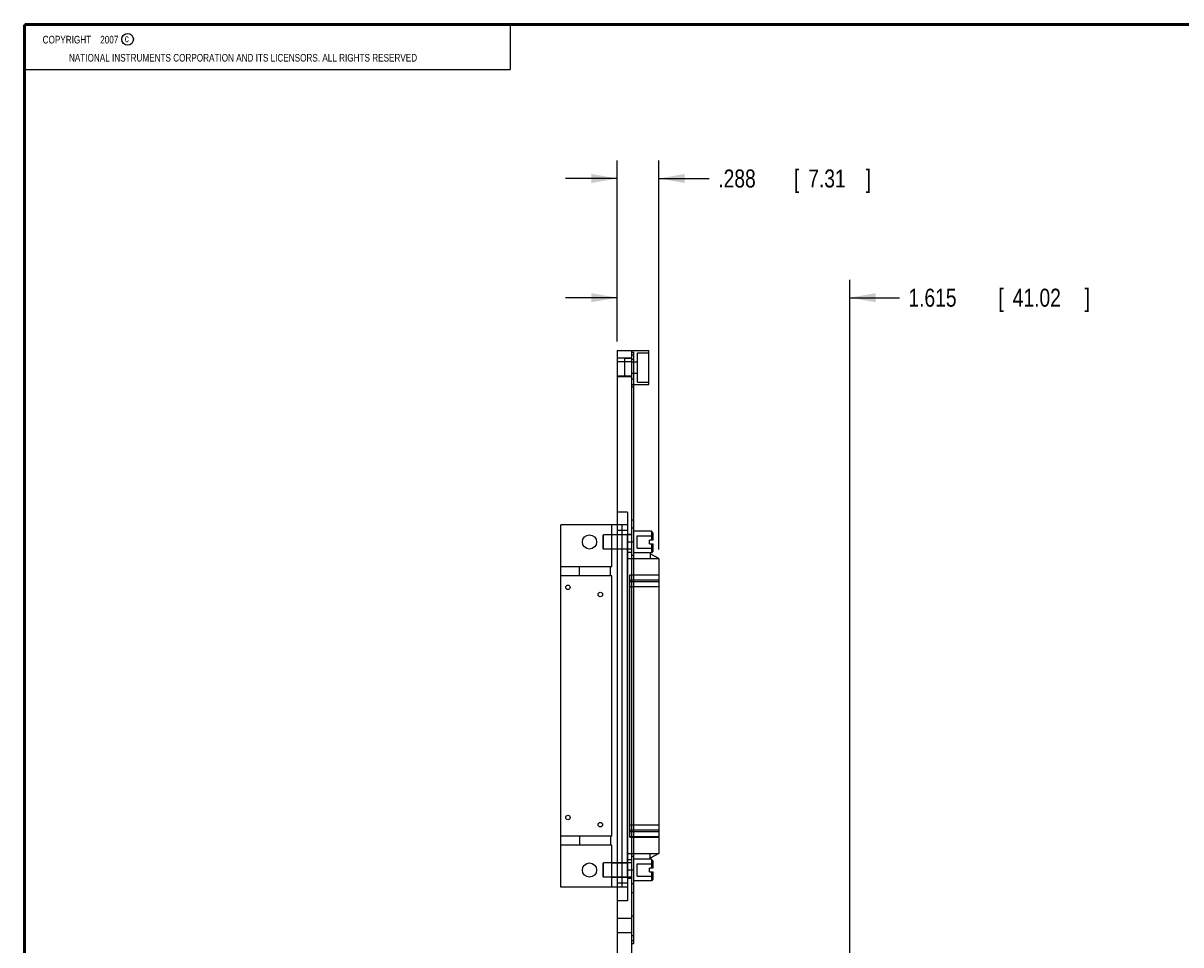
# Model space of a CAD drawing. Header units: inches. Extents: x 0.2 to 16.8, y 0.1 to 10.8.
# Tile 2 of 12: x 0.2 to 8.3, y 4.4 to 10.8. Entities that reach past the tile are written whole.
import ezdxf

# ---------------------------------------------------------------- set-up
doc = ezdxf.new("R2010")
doc.units = ezdxf.units.IN
doc.header["$LTSCALE"] = 0.935
doc.header["$MEASUREMENT"] = 0
doc.layers.get('0').update_dxf_attribs({"linetype": 'CONTINUOUS'})
doc.layers.add('DIMENSIONS', color=7, linetype='CONTINUOUS')
doc.styles.get("Standard").update_dxf_attribs({"font": 'txt', "width": 0.8})
doc.dimstyles.new('DIMSTYLE_1', dxfattribs={"dimtxt": 0.125, "dimasz": 0.18, "dimexe": 0.18, "dimexo": 0.0625, "dimgap": 0.09, "dimtad": 0, "dimtih": 1, "dimtoh": 1, "dimdec": 3, "dimzin": 4, "dimdsep": 46, "dimtxsty": 'STANDARD', "dimblk": '_FILLED', "dimblk1": '_FILLED', "dimblk2": '_FILLED', "dimcen": 0.09, "dimadec": 0, "dimazin": 0, "dimtp": 0.01, "dimtm": 0.01, "dimtfac": 1, "dimtdec": 3, "dimtofl": 0, "dimtmove": 0, "dimatfit": 3, "dimldrblk": '_FILLED', "dimfxl": 1, "dimtolj": 1, "dimtzin": 4, "dimarcsym": 0})

# ---------------------------------------------------------------- blocks, each defined once
blk = doc.blocks.new('_FILLED')
at = {"color": 0, "linetype": 'BYBLOCK'}
blk.add_solid([(0, 0), (-1, 0.174), (-1, -0.174)], dxfattribs=at)
blk = doc.blocks.new('*D3')
at = {"layer": 'DIMENSIONS', "color": 2, "linetype": 'CONTINUOUS'}
for p, q in [((4.3689, 8.5555), (4.3689, 8.9856)), ((5.9839, 4.1755), (5.9839, 8.9856)), ((4.3689, 8.8606), (4.0089, 8.8606)), ((5.9839, 8.8606), (6.3295, 8.8606))]:
    blk.add_line(p, q, dxfattribs=at)
at = {"layer": 'DIMENSIONS', "color": 2, "linetype": 'CONTINUOUS', "xscale": 0.18, "yscale": 0.18, "zscale": 0.18}
blk.add_blockref('_FILLED', (4.3689, 8.8606), dxfattribs=at)
at = {"layer": 'DIMENSIONS', "color": 2, "linetype": 'CONTINUOUS', "xscale": 0.18, "yscale": 0.18, "zscale": 0.18, "rotation": 180}
blk.add_blockref('_FILLED', (5.9839, 8.8606), dxfattribs=at)
at = {"layer": 'DIMENSIONS', "color": 2, "linetype": 'CONTINUOUS', "width": 0.8}
for s, p in [('[', (7.017, 8.7981)), (']', (7.617, 8.7981)), ('1.615', (6.392, 8.7981)), ('41.02', (7.117, 8.7981))]:
    blk.add_text(s, height=0.125, dxfattribs=at).set_placement(p)
blk = doc.blocks.new('*D4')
at = {"layer": 'DIMENSIONS', "color": 2, "linetype": 'CONTINUOUS'}
for p, q in [((4.3689, 8.5555), (4.3689, 9.814)), ((4.6569, 7.1113), (4.6569, 9.814)), ((4.3689, 9.689), (4.0089, 9.689)), ((4.6569, 9.689), (5.0084, 9.689))]:
    blk.add_line(p, q, dxfattribs=at)
at = {"layer": 'DIMENSIONS', "color": 2, "linetype": 'CONTINUOUS', "xscale": 0.18, "yscale": 0.18, "zscale": 0.18}
blk.add_blockref('_FILLED', (4.3689, 9.689), dxfattribs=at)
at = {"layer": 'DIMENSIONS', "color": 2, "linetype": 'CONTINUOUS', "xscale": 0.18, "yscale": 0.18, "zscale": 0.18, "rotation": 180}
blk.add_blockref('_FILLED', (4.6569, 9.689), dxfattribs=at)
at = {"layer": 'DIMENSIONS', "color": 2, "linetype": 'CONTINUOUS', "width": 0.8}
for s, p in [('.288', (5.0709, 9.6265)), ('[', (5.5959, 9.6265)), ('7.31', (5.6959, 9.6265)), (']', (6.0959, 9.6265))]:
    blk.add_text(s, height=0.125, dxfattribs=at).set_placement(p)

msp = doc.modelspace()

# ---------------------------------------------------------------- linework, layer by layer
at = {"color": 2, "linetype": 'CONTINUOUS'}
for p, q in [((0.25, 10.7586), (3.625, 10.7586)), ((0.25, 10.7586), (0.25, 10.4456)), ((3.625, 10.7586), (3.625, 10.4456)), ((0.25, 10.4456), (3.625, 10.4456))]:
    msp.add_line(p, q, dxfattribs=at)
at = {"color": 7, "linetype": 'CONTINUOUS'}
for p, q in [((4.3689, 8.493), (4.3689, 3.968)), ((4.3689, 8.493), (4.4689, 8.493)), ((4.4689, 4.05), (4.4689, 8.4935)), ((4.4689, 8.4935), (4.5889, 8.4935)), ((4.4689, 8.483), (4.4839, 8.483)), ((4.4689, 8.463), (4.4839, 8.463)), ((4.4839, 4.373), (4.4839, 8.483)), ((4.5089, 8.2725), (4.5089, 8.4775)), ((4.5089, 8.4775), (4.5889, 8.4775)), ((4.5889, 8.2565), (4.5889, 8.4935)), ((4.4689, 8.44), (4.3689, 8.44)), ((4.4689, 8.414), (4.3689, 8.414)), ((4.4189, 8.4375), (4.4189, 8.3125)), ((4.4689, 8.4375), (4.4189, 8.4375)), ((4.4689, 8.4325), (4.4839, 8.4325)), ((4.4689, 8.415), (4.5089, 8.415)), ((4.4689, 8.316), (4.3689, 8.316)), ((4.4689, 8.31), (4.3689, 8.31)), ((4.4689, 8.3125), (4.4189, 8.3125)), ((4.4689, 8.335), (4.5089, 8.335)), ((4.4689, 8.2975), (4.4839, 8.2975)), ((4.4689, 8.2565), (4.5889, 8.2565)), ((4.4689, 8.242), (4.4839, 8.242)), ((4.5089, 8.2725), (4.5889, 8.2725)), ((4.4389, 7.37), (4.3689, 7.37)), ((4.4389, 7.37), (4.4389, 4.67)), ((3.9758, 4.765), (3.9758, 7.281)), ((4.4389, 7.281), (3.9758, 7.281)), ((4.3301, 6.9897), (4.3301, 7.281)), ((4.3689, 7.245), (4.4389, 7.245)), ((4.4009, 7.281), (4.4009, 4.765)), ((4.4689, 7.316), (4.4839, 7.316)), ((4.4839, 7.2579), (4.4689, 7.2579)), ((4.2689, 7.2079), (4.2729, 7.2119)), ((4.2689, 7.2079), (4.2689, 7.1179)), ((4.2729, 7.1139), (4.2729, 7.2119)), ((4.4689, 7.2119), (4.2729, 7.2119)), ((4.4403, 7.2121), (4.3301, 7.2121)), ((4.4403, 4.826), (4.4403, 7.216)), ((4.4403, 7.216), (4.4689, 7.216)), ((4.4839, 7.161), (4.4403, 7.161)), ((4.6059, 7.2379), (4.4839, 7.2379)), ((4.507, 7.1199), (4.507, 7.2059)), ((4.507, 7.2059), (4.6169, 7.2059)), ((4.5939, 7.1494), (4.5939, 7.1764)), ((4.6169, 7.1764), (4.5939, 7.1764)), ((4.6059, 7.2379), (4.6059, 7.1764)), ((4.6169, 7.2269), (4.6059, 7.2379)), ((4.6169, 7.2269), (4.6169, 7.1764)), ((4.2689, 7.1179), (4.2729, 7.1139)), ((4.4689, 7.1139), (4.2729, 7.1139)), ((4.4403, 7.1137), (4.3301, 7.1137)), ((4.4689, 7.089), (4.4403, 7.089)), ((4.6059, 7.0879), (4.4839, 7.0879)), ((4.507, 7.1199), (4.6169, 7.1199)), ((4.5939, 7.1494), (4.6169, 7.1494)), ((4.5978, 7.0803), (4.5978, 7.0488)), ((4.6569, 7.0488), (4.5978, 7.0803)), ((4.6059, 7.1494), (4.6059, 7.0879)), ((4.6169, 7.0989), (4.6059, 7.0879)), ((4.6169, 7.1494), (4.6169, 7.0989)), ((4.4403, 7.0488), (4.6569, 7.0488)), ((4.4839, 7.0679), (4.4689, 7.0679)), ((4.6569, 7.0488), (4.6569, 4.9972)), ((4.3301, 6.9897), (3.9758, 6.9897)), ((4.3301, 6.9267), (3.9758, 6.9267)), ((4.1057, 6.9267), (4.1057, 6.9897)), ((4.3222, 6.9267), (4.3222, 6.9897)), ((4.3301, 5.1193), (4.3301, 6.9267)), ((4.4561, 5.112), (4.4561, 6.934)), ((4.4561, 6.934), (4.6569, 6.934)), ((4.6569, 6.9324), (4.4561, 6.9324)), ((4.6569, 6.8976), (4.4561, 6.8976)), ((4.6569, 6.8868), (4.4561, 6.8868)), ((4.6569, 6.852), (4.4561, 6.852)), ((4.6569, 5.194), (4.4561, 5.194)), ((4.6569, 5.1592), (4.4561, 5.1592)), ((4.3301, 5.1193), (3.9758, 5.1193)), ((4.1057, 5.1193), (4.1057, 5.0563)), ((4.3222, 5.1193), (4.3222, 5.0563)), ((4.6569, 5.1484), (4.4561, 5.1484)), ((4.6569, 5.1136), (4.4561, 5.1136)), ((4.4561, 5.112), (4.6569, 5.112)), ((4.3301, 5.0563), (3.9758, 5.0563)), ((4.3301, 4.765), (4.3301, 5.0563)), ((4.4403, 4.9972), (4.6569, 4.9972)), ((4.5978, 4.9657), (4.5978, 4.9972)), ((4.6569, 4.9972), (4.5978, 4.9657)), ((4.2689, 4.9281), (4.2729, 4.9321)), ((4.2689, 4.9281), (4.2689, 4.8381)), ((4.4689, 4.9321), (4.2729, 4.9321)), ((4.2729, 4.8341), (4.2729, 4.9321)), ((4.3301, 4.9323), (4.4403, 4.9323)), ((4.4689, 4.953), (4.4403, 4.953)), ((4.4839, 4.9781), (4.4689, 4.9781)), ((4.6059, 4.9581), (4.4839, 4.9581)), ((4.507, 4.9261), (4.6169, 4.9261)), ((4.507, 4.8401), (4.507, 4.9261)), ((4.6169, 4.9471), (4.6059, 4.9581)), ((4.6059, 4.9581), (4.6059, 4.8966)), ((4.6169, 4.9471), (4.6169, 4.8966)), ((4.2689, 4.8381), (4.2729, 4.8341)), ((4.4689, 4.8341), (4.2729, 4.8341)), ((4.3301, 4.8339), (4.4403, 4.8339)), ((4.4839, 4.881), (4.4403, 4.881)), ((4.507, 4.8401), (4.6169, 4.8401)), ((4.6169, 4.8966), (4.5939, 4.8966)), ((4.5939, 4.8696), (4.5939, 4.8966)), ((4.5939, 4.8696), (4.6169, 4.8696)), ((4.6059, 4.8696), (4.6059, 4.8081)), ((4.6169, 4.8696), (4.6169, 4.8191)), ((4.4389, 4.765), (3.9758, 4.765)), ((4.3689, 4.795), (4.4389, 4.795)), ((4.4403, 4.826), (4.4689, 4.826)), ((4.4839, 4.7881), (4.4689, 4.7881)), ((4.6059, 4.8081), (4.4839, 4.8081)), ((4.6169, 4.8191), (4.6059, 4.8081)), ((4.4389, 4.67), (4.3689, 4.67)), ((4.4689, 4.726), (4.4839, 4.726)), ((4.4689, 4.545), (4.3689, 4.545)), ((4.4689, 4.5635), (4.4839, 4.5635)), ((4.4689, 4.447), (4.3689, 4.447)), ((4.4689, 4.4285), (4.4839, 4.4285)), ((4.4689, 4.393), (4.4839, 4.393)), ((4.4689, 4.373), (4.4839, 4.373))]:
    msp.add_line(p, q, dxfattribs=at)
at = {"color": 7, "linetype": 'CONTINUOUS', "const_width": 0.02}
for points in [[(0.25, 10.7586), (0.25, 0.2586)], [(16.75, 10.7586), (0.25, 10.7586)]]:
    msp.add_lwpolyline(points, dxfattribs=at)
at = {"color": 2, "linetype": 'CONTINUOUS'}
msp.add_circle((0.9659, 10.6562), 0.0403, dxfattribs=at)
at = {"color": 7, "linetype": 'CONTINUOUS'}
for centre, radius in [((4.1759, 7.163), 0.0492), ((4.0259, 6.848), 0.0155), ((4.2509, 6.798), 0.0155), ((4.0259, 5.248), 0.0155), ((4.2509, 5.198), 0.0155), ((4.1759, 4.883), 0.0492)]:
    msp.add_circle(centre, radius, dxfattribs=at)

# ---------------------------------------------------------------- texts
at = {"color": 2, "linetype": 'CONTINUOUS', "width": 0.8}
for s, p in [('c', (0.946, 10.6363)), ('NATIONAL INSTRUMENTS CORPORATION AND ITS LICENSORS. ALL RIGHTS RESERVED', (0.5583, 10.5016))]:
    msp.add_text(s, height=0.053, dxfattribs=at).set_placement(p)
at = {"color": 2, "linetype": 'CONTINUOUS', "insert": (0.3125, 10.6805), "char_height": 0.053, "width": 0.8904, "attachment_point": 1}
msp.add_mtext('    COPYRIGHT    2007', dxfattribs=at)

# ---------------------------------------------------------------- dimensions: what is measured, and where the dimension line sits
at = {"layer": 'DIMENSIONS', "color": 2, "linetype": 'CONTINUOUS'}
for base, p1, picture, middle in [((4.3689, 9.689), (4.6569, 7.1113), '*D4', (5.6334, 9.689)), ((4.3689, 8.8606), (5.9839, 4.1755), '*D3', (7.0545, 8.8606))]:
    dim = msp.add_linear_dim(base=base, p1=p1, p2=(4.3689, 8.5555), angle=180, dimstyle='DIMSTYLE_1', dxfattribs=at)
    dim.commit()
    dim.dimension.update_dxf_attribs({"geometry": picture, "text_midpoint": middle, "dimtype": 160})

doc.saveas('drawing.dxf')
